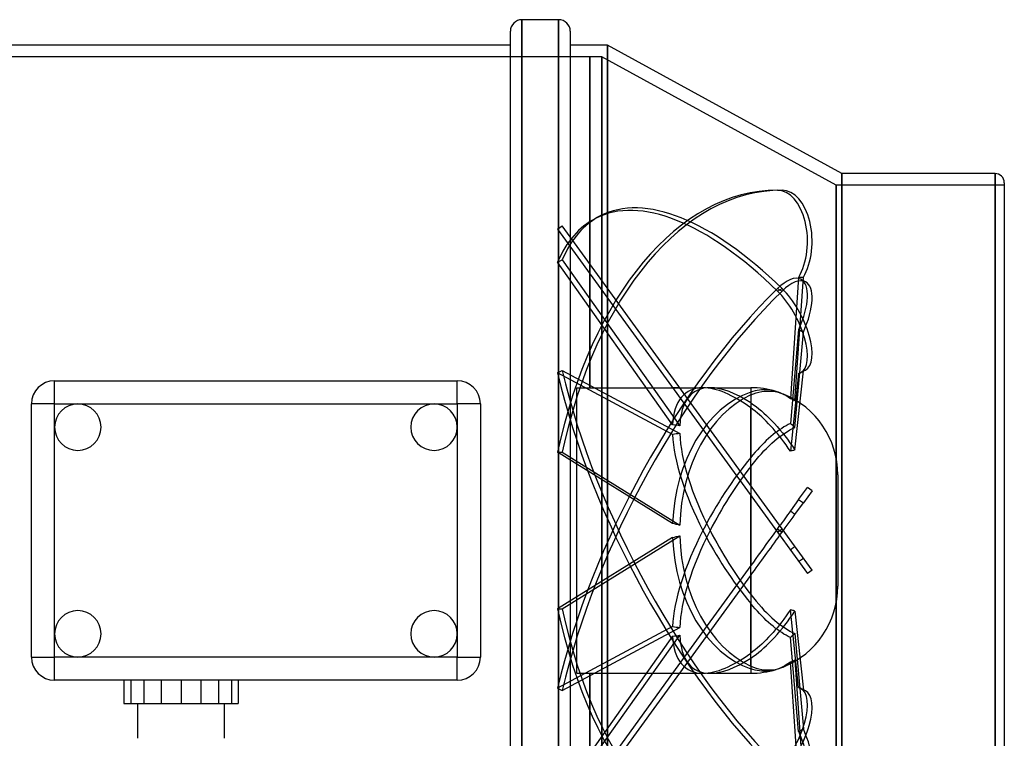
# Model space of a CAD drawing. Header units: millimetres. Extents: x -129 to 129, y -100 to 88.
# Tile 4 of 4: x -41 to 129, y -36 to 88. Entities that reach past the tile are written whole.
import ezdxf

# ---------------------------------------------------------------- set-up
doc = ezdxf.new("R2010")
doc.units = ezdxf.units.MM
doc.layers.add('HIDDEN', color=7, linetype='Continuous')
doc.layers.add('THICK', color=7, linetype='Continuous')

msp = doc.modelspace()

# ---------------------------------------------------------------- linework, layer by layer
at = {"layer": 'HIDDEN'}
for p, q in [((45.86, 0), (45.86, 88)), ((52.18, 0), (52.18, 88)), ((60.6, -83.6), (60.6, 83.6)), ((57.55, 81.6), (-59.6, 81.6)), ((57.55, 81.6), (57.55, 81.6)), ((57.55, 81.6), (57.55, 81.6)), ((57.55, 81.6), (57.55, 81.6)), ((57.55, 81.6), (57.55, 81.6)), ((57.55, 81.6), (57.55, 81.6)), ((57.55, 81.6), (57.55, 81.6)), ((57.55, 81.6), (57.55, 81.6)), ((57.55, 81.6), (57.55, 81.6)), ((57.55, 81.6), (57.55, 81.6)), ((57.55, 81.6), (57.55, 81.6)), ((57.55, 81.6), (57.55, 81.6)), ((57.55, 81.6), (57.55, 81.6)), ((57.55, 81.6), (57.55, 81.6)), ((57.55, 81.6), (57.55, 81.6)), ((57.55, 81.6), (57.55, 81.6)), ((57.55, 81.6), (57.55, 81.6)), ((57.55, 81.6), (57.55, 81.6)), ((57.55, 81.6), (57.55, 81.6)), ((57.55, 81.6), (57.55, 81.6)), ((57.55, 81.6), (57.55, 81.6)), ((57.55, 81.6), (57.55, 81.6)), ((57.55, 81.6), (57.55, 81.6)), ((57.55, 81.6), (57.55, 81.6)), ((57.55, 81.6), (57.55, 81.6)), ((57.55, 81.6), (57.55, 81.6)), ((57.55, 81.6), (57.55, 81.6)), ((57.55, 81.6), (57.55, 81.6)), ((57.55, 81.6), (57.55, 81.6)), ((57.55, 81.6), (57.55, 81.6)), ((57.55, 81.6), (57.55, 81.6)), ((57.55, 81.6), (57.55, 81.6)), ((57.55, 81.6), (57.55, 81.6)), ((57.55, 81.6), (57.55, 81.6)), ((57.55, 81.6), (57.55, 81.6)), ((57.55, 81.6), (57.55, 81.6)), ((57.55, 81.6), (57.55, 81.6)), ((57.55, 81.6), (57.55, 81.6)), ((57.55, 81.6), (57.55, 81.6)), ((57.55, 81.6), (57.55, 81.6)), ((59.6, 81.6), (57.55, 81.6)), ((57.55, 81.6), (57.55, 81.6)), ((57.55, 81.6), (57.55, 81.6)), ((57.55, 81.6), (57.55, 81.6)), ((57.55, 81.6), (57.55, 81.6)), ((57.55, 81.6), (57.55, 81.6)), ((57.55, 81.6), (57.55, 81.6)), ((57.55, 81.6), (57.55, 81.6)), ((57.55, 81.6), (57.55, 81.6)), ((57.55, 81.6), (57.55, 81.6)), ((57.55, 81.6), (57.55, 81.6)), ((57.55, 81.6), (57.55, 81.6)), ((57.55, 81.6), (57.55, 81.6)), ((57.55, 81.6), (57.55, 81.6)), ((57.55, 81.6), (57.55, 81.6)), ((57.55, 81.6), (57.55, 81.6)), ((57.55, 81.6), (57.55, 81.6)), ((57.55, 81.6), (57.55, 81.6)), ((57.55, 81.6), (57.55, 81.6)), ((57.55, 81.6), (57.55, 81.6)), ((57.55, 81.6), (57.55, 81.6)), ((57.55, 24.6), (57.55, 81.6)), ((57.55, 81.6), (57.55, 24.6)), ((57.55, 81.6), (57.55, 81.6)), ((57.55, 81.6), (57.55, 81.6)), ((57.55, 81.6), (57.55, 81.6)), ((57.55, 81.6), (57.55, 81.6)), ((57.55, 81.6), (57.55, 81.6)), ((57.55, 81.6), (57.55, 81.6)), ((57.55, 81.6), (57.55, 81.6)), ((57.55, 81.6), (57.55, 81.6)), ((57.55, 81.6), (57.55, 81.6)), ((57.55, 81.6), (57.55, 81.6)), ((57.55, 81.6), (57.55, 81.6)), ((57.55, 81.6), (57.55, 81.6)), ((57.55, 81.6), (57.55, 81.6)), ((57.55, 81.6), (57.55, 81.6)), ((57.55, 81.6), (57.55, 81.6)), ((57.55, 81.6), (57.55, 81.6)), ((57.55, 81.6), (57.55, 81.6)), ((57.55, 81.6), (57.55, 81.6)), ((57.55, 81.6), (57.55, 81.6)), ((57.55, 81.6), (57.55, 81.6)), ((59.6, 81.6), (59.6, -81.6)), ((100, 59.5), (59.6, 81.6)), ((59.6, -81.6), (59.6, 81.6)), ((101, -61.5), (101, 61.5)), ((127.4, 0), (127.4, 61.5)), ((100, 59.5), (100, -59.5)), ((129, 59.5), (100, 59.5)), ((100, -59.5), (100, 59.5)), ((89.9, 58.64), (90.7, 58.64)), ((59.34, 54.19), (58.53, 53.78)), ((51.98, 51.89), (52.79, 52.48)), ((51.98, 51.89), (89.9, -0.29)), ((90.7, 0.29), (52.79, 52.48)), ((51.98, 46.22), (52.79, 46.64)), ((71.83, 18.21), (51.98, 46.22)), ((52.79, 46.64), (73.06, 18.04)), ((93.55, 43.62), (92.13, 22.71)), ((92.91, 22.36), (94.36, 43.62)), ((93.55, 43.62), (94.36, 43.62)), ((94.73, 42.86), (93.92, 43.28)), ((89.9, 41.26), (90.7, 41.67)), ((89.9, 41.67), (90.7, 41.26)), ((93.55, 34.61), (92.13, 18.44)), ((92.91, 17.75), (94.36, 34.19)), ((93.55, 34.61), (94.36, 34.19)), ((51.98, 27.16), (52.79, 27.58)), ((71.83, 16.54), (51.98, 27.16)), ((52.79, 27.58), (73.06, 16.73)), ((92.91, 13.87), (94.36, 27.49)), ((93.55, 27.07), (94.36, 27.49)), ((94.73, 27.62), (93.92, 27.21)), ((-34.7, 25.8), (-34.7, 25.8)), ((34.7, 25.8), (34.7, 25.8)), ((93.55, 27.07), (92.13, 13.68)), ((55.3, 0), (55.3, 24.6)), ((55.3, 24.6), (57.55, 24.6)), ((57.55, 24.6), (57.55, 24.6)), ((57.55, 24.6), (57.55, 24.6)), ((57.55, 24.6), (57.55, 24.6)), ((57.55, 24.6), (57.55, 24.6)), ((57.55, 24.6), (57.55, 24.6)), ((57.55, 24.6), (57.55, 24.6)), ((57.55, 24.6), (57.55, 24.6)), ((57.55, 24.6), (57.55, 24.6)), ((57.55, 24.6), (57.55, 24.6)), ((57.55, 24.6), (57.55, 24.6)), ((57.55, 24.6), (57.55, 24.6)), ((57.55, 24.6), (57.55, 24.6)), ((57.55, 24.6), (57.55, 24.6)), ((57.55, 24.6), (57.55, 24.6)), ((57.55, 24.6), (57.55, 24.6)), ((57.55, 24.6), (57.55, 24.6)), ((57.55, 24.6), (57.55, 24.6)), ((57.55, 24.6), (57.55, 24.6)), ((57.55, 24.6), (57.55, 24.6)), ((57.55, 24.6), (57.55, 24.6)), ((57.55, 24.6), (57.55, 24.6)), ((57.55, 24.6), (57.55, 24.6)), ((57.55, 24.6), (57.55, 24.6)), ((57.55, 24.6), (57.55, 24.6)), ((57.55, 24.6), (57.55, 24.6)), ((57.55, 24.6), (57.55, 24.6)), ((57.55, 24.6), (57.55, 24.6)), ((57.55, 24.6), (57.55, 24.6)), ((57.55, 24.6), (57.55, 24.6)), ((57.55, 24.6), (57.55, 24.6)), ((57.55, 24.6), (57.55, 24.6)), ((57.55, 24.6), (57.55, 24.6)), ((57.55, 24.6), (57.55, 24.6)), ((57.55, 24.6), (57.55, 24.6)), ((57.55, 24.6), (57.55, 24.6)), ((57.55, 24.6), (57.55, 24.6)), ((57.55, 24.6), (57.55, 24.6)), ((57.55, 24.6), (57.55, 24.6)), ((57.55, 24.6), (57.55, 24.6)), ((57.55, 24.6), (57.55, 24.6)), ((57.55, 24.6), (57.55, 24.6)), ((57.55, 24.6), (57.55, 24.6)), ((57.55, 24.6), (57.55, 24.6)), ((57.55, 24.6), (57.55, 24.6)), ((57.55, 24.6), (57.55, 24.6)), ((57.55, 24.6), (57.55, 24.6)), ((57.55, 24.6), (57.55, 24.6)), ((57.55, 24.6), (57.55, 24.6)), ((57.55, 24.6), (57.55, 24.6)), ((57.55, 24.6), (57.55, 24.6)), ((57.55, 24.6), (57.55, 24.6)), ((57.55, 24.6), (57.55, 24.6)), ((57.55, 24.6), (57.55, 24.6)), ((57.55, 24.6), (57.55, 24.6)), ((57.55, 24.6), (57.55, 24.6)), ((57.55, 24.6), (57.55, 24.6)), ((57.55, 24.6), (57.55, 24.6)), ((57.55, 24.6), (57.55, 24.6)), ((57.55, 24.6), (57.55, 24.6)), ((57.55, 24.6), (57.55, 24.6)), ((57.55, 24.6), (57.55, 24.6)), ((57.55, 24.6), (57.55, 24.6)), ((57.55, 24.6), (57.55, 24.6)), ((57.55, 24.6), (57.55, 24.6)), ((57.55, 24.6), (57.55, 24.6)), ((57.55, 24.6), (57.55, 24.6)), ((57.55, 24.6), (57.55, 24.6)), ((57.55, 24.6), (57.55, 24.6)), ((57.55, 24.6), (57.55, 24.6)), ((57.55, 24.6), (57.55, 24.6)), ((57.55, 24.6), (57.55, 24.6)), ((57.55, 24.6), (57.55, 24.6)), ((57.55, 24.6), (57.55, 24.6)), ((57.55, 24.6), (57.55, 24.6)), ((57.55, 24.6), (57.55, 24.6)), ((57.55, 24.6), (57.55, 24.6)), ((57.55, 24.6), (57.55, 24.6)), ((57.55, 24.6), (57.55, 24.6)), ((57.55, 24.6), (57.55, 24.6)), ((57.55, 24.6), (77.04, 24.6)), ((78.28, 24.6), (85.3, 24.6)), ((85.3, 24.6), (85.3, 21.98)), ((85.68, 23.97), (85.3, 23.85)), ((86.05, 24.07), (85.68, 23.97)), ((86.41, 24.14), (86.05, 24.07)), ((86.24, 23.71), (86.71, 23.84)), ((86.78, 24.2), (86.41, 24.14)), ((86.71, 23.84), (87.18, 23.93)), ((87.16, 24.24), (86.78, 24.2)), ((87.55, 24.25), (87.16, 24.24)), ((87.18, 23.93), (87.63, 23.99)), ((87.94, 24.25), (87.55, 24.25)), ((87.63, 23.99), (88.08, 24.02)), ((88.34, 24.22), (87.94, 24.25)), ((88.08, 24.02), (88.55, 24.02)), ((88.73, 24.17), (88.34, 24.22)), ((88.55, 24.02), (89.03, 23.99)), ((89.11, 24.1), (88.73, 24.17)), ((89.03, 23.99), (89.51, 23.92)), ((89.48, 24), (89.11, 24.1)), ((89.51, 23.92), (89.99, 23.81)), ((90.08, 23.81), (89.68, 23.95)), ((89.99, 23.81), (90.45, 23.68)), ((90.49, 23.65), (90.08, 23.81)), ((85.3, 23.35), (85.77, 23.55)), ((85.3, 23.35), (85.3, 12.6)), ((85.77, 23.55), (86.24, 23.71)), ((90.45, 23.68), (90.9, 23.52)), ((90.91, 23.45), (90.49, 23.65)), ((90.9, 23.52), (91.22, 23.38)), ((91.32, 23.23), (90.91, 23.45)), ((91.22, 23.38), (91.56, 23.21)), ((91.73, 22.98), (91.32, 23.23)), ((91.56, 23.21), (91.9, 23.03)), ((92.13, 22.71), (91.73, 22.98)), ((91.9, 23.03), (92.24, 22.82)), ((92.26, 22.66), (92.13, 22.71)), ((92.24, 22.82), (92.58, 22.6)), ((92.39, 22.6), (92.26, 22.66)), ((92.52, 22.54), (92.39, 22.6)), ((92.65, 22.48), (92.52, 22.54)), ((92.58, 22.6), (92.91, 22.36)), ((92.78, 22.42), (92.65, 22.48)), ((92.91, 22.36), (92.78, 22.42)), ((-38.7, 21.8), (-38.7, 21.8)), ((38.7, 21.8), (38.7, 21.8)), ((85.3, 21.98), (85.75, 21.67)), ((85.68, 20.84), (85.3, 21.13)), ((85.3, 7.73), (85.3, 21.13)), ((86.06, 20.54), (85.68, 20.84)), ((85.75, 21.67), (86.21, 21.34)), ((86.43, 20.24), (86.06, 20.54)), ((86.21, 21.34), (86.67, 20.98)), ((86.67, 20.98), (87.13, 20.61)), ((87.13, 20.61), (87.57, 20.23)), ((86.8, 19.92), (86.43, 20.24)), ((87.18, 19.57), (86.8, 19.92)), ((87.58, 19.2), (87.18, 19.57)), ((87.57, 20.23), (88, 19.82)), ((87.97, 18.81), (87.58, 19.2)), ((88.37, 18.4), (87.97, 18.81)), ((88, 19.82), (88.46, 19.38)), ((88.46, 19.38), (88.92, 18.91)), ((88.92, 18.91), (89.39, 18.42)), ((88.77, 17.98), (88.37, 18.4)), ((89.15, 17.55), (88.77, 17.98)), ((89.52, 17.12), (89.15, 17.55)), ((89.39, 18.42), (89.85, 17.9)), ((89.88, 16.69), (89.52, 17.12)), ((89.88, 17.08), (89.52, 16.81)), ((89.85, 17.9), (90.31, 17.37)), ((90.26, 17.35), (89.88, 17.08)), ((90.63, 17.6), (90.26, 17.35)), ((90.31, 17.37), (90.75, 16.84)), ((91.01, 17.84), (90.63, 17.6)), ((91.39, 18.06), (91.01, 17.84)), ((91.17, 16.79), (91.6, 17.07)), ((91.76, 18.26), (91.39, 18.06)), ((91.6, 17.07), (92.04, 17.32)), ((92.13, 18.44), (91.76, 18.26)), ((92.04, 17.32), (92.48, 17.55)), ((92.26, 18.33), (92.13, 18.44)), ((92.39, 18.22), (92.26, 18.33)), ((92.52, 18.1), (92.39, 18.22)), ((92.48, 17.55), (92.91, 17.75)), ((92.65, 17.99), (92.52, 18.1)), ((92.78, 17.87), (92.65, 17.99)), ((92.91, 17.75), (92.78, 17.87)), ((87.97, 15.48), (87.58, 15.1)), ((88.37, 15.85), (87.97, 15.48)), ((88.77, 16.19), (88.37, 15.85)), ((89.15, 16.51), (88.77, 16.19)), ((88.92, 15.03), (89.39, 15.44)), ((89.52, 16.81), (89.15, 16.51)), ((89.39, 15.44), (89.85, 15.83)), ((89.85, 15.83), (90.31, 16.18)), ((90.26, 16.23), (89.88, 16.69)), ((90.63, 15.75), (90.26, 16.23)), ((90.31, 16.18), (90.75, 16.5)), ((91.01, 15.25), (90.63, 15.75)), ((90.75, 16.84), (91.17, 16.3)), ((90.75, 16.5), (91.17, 16.79)), ((91.17, 16.3), (91.6, 15.74)), ((91.6, 15.74), (92.04, 15.13)), ((86.43, 13.9), (86.06, 13.5)), ((86.8, 14.31), (86.43, 13.9)), ((87.18, 14.71), (86.8, 14.31)), ((87.13, 13.23), (87.57, 13.7)), ((87.58, 15.1), (87.18, 14.71)), ((87.57, 13.7), (88, 14.15)), ((88, 14.15), (88.46, 14.59)), ((88.46, 14.59), (88.92, 15.03)), ((91.39, 14.73), (91.01, 15.25)), ((91.76, 14.21), (91.39, 14.73)), ((92.13, 13.68), (91.76, 14.21)), ((92.04, 15.13), (92.48, 14.51)), ((92.26, 13.71), (92.13, 13.68)), ((92.39, 13.75), (92.26, 13.71)), ((92.52, 13.78), (92.39, 13.75)), ((92.48, 14.51), (92.91, 13.87)), ((92.65, 13.81), (92.52, 13.78)), ((92.78, 13.84), (92.65, 13.81)), ((92.91, 13.87), (92.78, 13.84)), ((71.83, 1.19), (51.98, 13.48)), ((51.98, 13.48), (52.79, 13.48)), ((52.79, 13.48), (73.06, 0.93)), ((85.68, 13.06), (85.3, 12.6)), ((86.06, 13.5), (85.68, 13.06)), ((85.75, 11.62), (86.21, 12.18)), ((86.21, 12.18), (86.67, 12.72)), ((86.67, 12.72), (87.13, 13.23)), ((85.3, 11.05), (85.75, 11.62)), ((85.3, 11.05), (85.3, 0)), ((100.3, 9.6), (100.3, 0)), ((93.55, 5.33), (95.07, 7.41)), ((95.88, 6.83), (94.36, 4.74)), ((95.88, 6.83), (95.07, 7.41)), ((85.3, 0), (85.3, 6.03)), ((93.55, 5.33), (92.13, 3.36)), ((93.55, 5.33), (94.36, 4.74)), ((92.91, 2.74), (94.36, 4.74)), ((91.16, 2.03), (90.91, 1.69)), ((91.4, 2.37), (91.16, 2.03)), ((91.65, 2.71), (91.4, 2.37)), ((91.89, 3.04), (91.65, 2.71)), ((92.13, 3.36), (91.89, 3.04)), ((91.91, 1.37), (92.25, 1.83)), ((92.26, 3.26), (92.13, 3.36)), ((92.25, 1.83), (92.58, 2.29)), ((92.39, 3.16), (92.26, 3.26)), ((92.52, 3.06), (92.39, 3.16)), ((92.65, 2.95), (92.52, 3.06)), ((92.58, 2.29), (92.91, 2.74)), ((92.78, 2.85), (92.65, 2.95)), ((92.91, 2.74), (92.78, 2.85)), ((85.3, 0), (85.3, -6.03)), ((89.68, 0), (89.26, -0.58)), ((89.92, 0.33), (89.68, 0)), ((89.9, 0.29), (90.7, -0.29)), ((89.9, -0.29), (90.7, 0.29)), ((90.16, 0.66), (89.92, 0.33)), ((90.41, 1), (90.16, 0.66)), ((90.66, 1.34), (90.41, 1)), ((90.91, 1.69), (90.66, 1.34)), ((95.88, -6.83), (90.7, 0.29)), ((90.92, 0), (91.24, 0.45)), ((91.24, 0.45), (91.57, 0.9)), ((91.57, 0.9), (91.91, 1.37)), ((100.3, 0), (100.3, -9.6)), ((127.4, -61.5), (127.4, 0)), ((45.86, -88), (45.86, 0)), ((71.83, -1.19), (51.98, -13.48)), ((52.18, -88), (52.18, 0)), ((52.79, -13.48), (73.06, -0.93)), ((55.3, -24.6), (55.3, 0)), ((85.3, -11.05), (85.3, 0)), ((88.82, -1.18), (88.37, -1.8)), ((89.26, -0.58), (88.82, -1.18)), ((89.37, -2.13), (89.69, -1.69)), ((89.69, -1.69), (90.01, -1.25)), ((89.9, -0.29), (95.07, -7.41)), ((90.01, -1.25), (90.32, -0.82)), ((90.32, -0.82), (90.62, -0.4)), ((90.62, -0.4), (90.92, 0)), ((87.47, -3.05), (87.02, -3.66)), ((87.92, -2.42), (87.47, -3.05)), ((88.37, -1.8), (87.92, -2.42)), ((88.41, -3.46), (88.73, -3.02)), ((88.73, -3.02), (89.05, -2.57)), ((89.05, -2.57), (89.37, -2.13)), ((92.26, -3.26), (92.13, -3.36)), ((92.39, -3.16), (92.26, -3.26)), ((92.52, -3.06), (92.39, -3.16)), ((92.65, -2.95), (92.52, -3.06)), ((92.78, -2.85), (92.65, -2.95)), ((92.91, -2.74), (92.78, -2.85)), ((86.17, -4.84), (85.74, -5.43)), ((86.59, -4.26), (86.17, -4.84)), ((87.02, -3.66), (86.59, -4.26)), ((87.19, -5.14), (87.49, -4.72)), ((87.49, -4.72), (87.79, -4.31)), ((87.79, -4.31), (88.09, -3.89)), ((88.09, -3.89), (88.41, -3.46)), ((93.55, -5.33), (94.36, -4.74)), ((85.3, -6.03), (71.83, -24.57)), ((85.74, -5.43), (85.3, -6.03)), ((85.93, -6.87), (86.24, -6.43)), ((86.24, -6.43), (86.56, -6)), ((86.56, -6), (86.88, -5.56)), ((86.88, -5.56), (87.19, -5.14)), ((73.06, -24.58), (85.3, -7.73)), ((85.3, -7.73), (85.61, -7.3)), ((85.3, -7.73), (85.3, -21.13)), ((85.61, -7.3), (85.93, -6.87)), ((95.88, -6.83), (95.07, -7.41)), ((85.3, -11.05), (85.75, -11.62)), ((85.75, -11.62), (86.21, -12.18)), ((51.98, -13.48), (52.79, -13.48)), ((85.68, -13.06), (85.3, -12.6)), ((85.3, -23.35), (85.3, -12.6)), ((86.06, -13.5), (85.68, -13.06)), ((86.43, -13.9), (86.06, -13.5)), ((86.21, -12.18), (86.67, -12.72)), ((86.67, -12.72), (87.13, -13.23)), ((87.13, -13.23), (87.57, -13.7)), ((86.8, -14.31), (86.43, -13.9)), ((87.18, -14.71), (86.8, -14.31)), ((87.58, -15.1), (87.18, -14.71)), ((87.57, -13.7), (88, -14.15)), ((87.97, -15.48), (87.58, -15.1)), ((88, -14.15), (88.46, -14.59)), ((88.46, -14.59), (88.92, -15.03)), ((88.92, -15.03), (89.39, -15.44)), ((91.01, -15.25), (90.63, -15.75)), ((91.39, -14.73), (91.01, -15.25)), ((91.76, -14.21), (91.39, -14.73)), ((91.6, -15.74), (92.04, -15.13)), ((92.13, -13.68), (91.76, -14.21)), ((92.04, -15.13), (92.48, -14.51)), ((92.26, -13.71), (92.13, -13.68)), ((93.55, -27.07), (92.13, -13.68)), ((92.39, -13.75), (92.26, -13.71)), ((92.52, -13.78), (92.39, -13.75)), ((92.48, -14.51), (92.91, -13.87)), ((92.65, -13.81), (92.52, -13.78)), ((92.78, -13.84), (92.65, -13.81)), ((92.91, -13.87), (92.78, -13.84)), ((92.91, -13.87), (94.36, -27.49)), ((71.83, -16.54), (51.98, -27.16)), ((52.79, -27.58), (73.06, -16.73)), ((88.37, -15.85), (87.97, -15.48)), ((88.77, -16.19), (88.37, -15.85)), ((89.15, -16.51), (88.77, -16.19)), ((89.52, -16.81), (89.15, -16.51)), ((89.39, -15.44), (89.85, -15.83)), ((89.88, -16.69), (89.52, -17.12)), ((89.88, -17.08), (89.52, -16.81)), ((89.85, -15.83), (90.31, -16.18)), ((90.26, -16.23), (89.88, -16.69)), ((90.63, -15.75), (90.26, -16.23)), ((90.31, -16.18), (90.75, -16.5)), ((90.31, -17.37), (90.75, -16.84)), ((90.75, -16.84), (91.17, -16.3)), ((90.75, -16.5), (91.17, -16.79)), ((91.17, -16.3), (91.6, -15.74)), ((91.17, -16.79), (91.6, -17.07)), ((71.83, -18.21), (51.98, -46.22)), ((52.79, -46.64), (73.06, -18.04)), ((88.37, -18.4), (87.97, -18.81)), ((88.77, -17.98), (88.37, -18.4)), ((89.15, -17.55), (88.77, -17.98)), ((88.92, -18.91), (89.39, -18.42)), ((89.52, -17.12), (89.15, -17.55)), ((89.39, -18.42), (89.85, -17.9)), ((89.85, -17.9), (90.31, -17.37)), ((90.26, -17.35), (89.88, -17.08)), ((90.63, -17.6), (90.26, -17.35)), ((91.01, -17.84), (90.63, -17.6)), ((91.39, -18.06), (91.01, -17.84)), ((91.76, -18.26), (91.39, -18.06)), ((91.6, -17.07), (92.04, -17.32)), ((92.13, -18.44), (91.76, -18.26)), ((92.04, -17.32), (92.48, -17.55)), ((92.26, -18.33), (92.13, -18.44)), ((93.55, -34.61), (92.13, -18.44)), ((92.39, -18.22), (92.26, -18.33)), ((92.52, -18.1), (92.39, -18.22)), ((92.48, -17.55), (92.91, -17.75)), ((92.65, -17.99), (92.52, -18.1)), ((92.78, -17.87), (92.65, -17.99)), ((92.91, -17.75), (92.78, -17.87)), ((92.91, -17.75), (94.36, -34.19)), ((86.43, -20.24), (86.06, -20.54)), ((86.8, -19.92), (86.43, -20.24)), ((87.18, -19.57), (86.8, -19.92)), ((87.13, -20.61), (87.57, -20.23)), ((87.58, -19.2), (87.18, -19.57)), ((87.57, -20.23), (88, -19.82)), ((87.97, -18.81), (87.58, -19.2)), ((88, -19.82), (88.46, -19.38)), ((88.46, -19.38), (88.92, -18.91)), ((-38.7, -21.8), (-38.7, -21.8)), ((38.7, -21.8), (38.7, -21.8)), ((85.68, -20.84), (85.3, -21.13)), ((85.3, -21.98), (85.75, -21.67)), ((85.3, -21.98), (85.3, -24.6)), ((86.06, -20.54), (85.68, -20.84)), ((85.75, -21.67), (86.21, -21.34)), ((86.21, -21.34), (86.67, -20.98)), ((86.67, -20.98), (87.13, -20.61)), ((85.3, -23.35), (85.77, -23.55)), ((85.77, -23.55), (86.24, -23.71)), ((86.24, -23.71), (86.71, -23.84)), ((90.35, -23.71), (89.91, -23.87)), ((89.99, -23.81), (90.45, -23.68)), ((90.8, -23.51), (90.35, -23.71)), ((90.45, -23.68), (90.9, -23.52)), ((91.25, -23.27), (90.8, -23.51)), ((90.9, -23.52), (91.22, -23.38)), ((91.22, -23.38), (91.56, -23.21)), ((91.7, -23), (91.25, -23.27)), ((91.56, -23.21), (91.9, -23.03)), ((92.13, -22.71), (91.7, -23)), ((91.9, -23.03), (92.24, -22.82)), ((92.26, -22.66), (92.13, -22.71)), ((93.55, -43.62), (92.13, -22.71)), ((92.24, -22.82), (92.58, -22.6)), ((92.39, -22.6), (92.26, -22.66)), ((92.52, -22.54), (92.39, -22.6)), ((92.65, -22.48), (92.52, -22.54)), ((92.58, -22.6), (92.91, -22.36)), ((92.78, -22.42), (92.65, -22.48)), ((92.91, -22.36), (92.78, -22.42)), ((92.91, -22.36), (94.36, -43.62)), ((71.83, -24.57), (51.98, -51.89)), ((52.79, -52.48), (73.06, -24.58)), ((55.3, -24.6), (57.55, -24.6)), ((57.55, -24.6), (57.55, -24.6)), ((57.55, -24.6), (57.55, -24.6)), ((57.55, -24.6), (57.55, -24.6)), ((57.55, -24.6), (57.55, -24.6)), ((57.55, -24.6), (57.55, -24.6)), ((57.55, -24.6), (57.55, -24.6)), ((57.55, -24.6), (57.55, -24.6)), ((57.55, -24.6), (57.55, -24.6)), ((57.55, -24.6), (57.55, -24.6)), ((57.55, -24.6), (57.55, -24.6)), ((57.55, -24.6), (57.55, -24.6)), ((57.55, -24.6), (57.55, -24.6)), ((57.55, -24.6), (57.55, -24.6)), ((57.55, -24.6), (57.55, -24.6)), ((57.55, -24.6), (57.55, -24.6)), ((57.55, -24.6), (57.55, -24.6)), ((57.55, -24.6), (57.55, -24.6)), ((57.55, -24.6), (57.55, -24.6)), ((57.55, -24.6), (57.55, -24.6)), ((57.55, -24.6), (57.55, -24.6)), ((57.55, -24.6), (57.55, -24.6)), ((57.55, -24.6), (57.55, -24.6)), ((57.55, -24.6), (57.55, -24.6)), ((57.55, -24.6), (57.55, -24.6)), ((57.55, -24.6), (57.55, -24.6)), ((57.55, -24.6), (57.55, -24.6)), ((57.55, -24.6), (57.55, -24.6)), ((57.55, -24.6), (57.55, -24.6)), ((57.55, -24.6), (57.55, -24.6)), ((57.55, -24.6), (57.55, -24.6)), ((57.55, -24.6), (57.55, -24.6)), ((57.55, -24.6), (57.55, -24.6)), ((57.55, -24.6), (57.55, -24.6)), ((57.55, -24.6), (57.55, -24.6)), ((57.55, -24.6), (57.55, -24.6)), ((57.55, -24.6), (57.55, -24.6)), ((57.55, -24.6), (57.55, -24.6)), ((57.55, -24.6), (57.55, -24.6)), ((57.55, -24.6), (57.55, -24.6)), ((57.55, -24.6), (57.55, -24.6)), ((57.55, -24.6), (57.55, -24.6)), ((57.55, -24.6), (57.55, -24.6)), ((57.55, -24.6), (57.55, -24.6)), ((57.55, -24.6), (57.55, -24.6)), ((57.55, -24.6), (57.55, -24.6)), ((57.55, -24.6), (57.55, -24.6)), ((57.55, -24.6), (57.55, -24.6)), ((57.55, -24.6), (57.55, -24.6)), ((57.55, -24.6), (57.55, -24.6)), ((57.55, -24.6), (57.55, -24.6)), ((57.55, -24.6), (57.55, -24.6)), ((57.55, -24.6), (57.55, -24.6)), ((57.55, -24.6), (57.55, -24.6)), ((57.55, -24.6), (57.55, -24.6)), ((57.55, -24.6), (57.55, -24.6)), ((57.55, -24.6), (57.55, -24.6)), ((57.55, -24.6), (57.55, -24.6)), ((57.55, -24.6), (57.55, -24.6)), ((57.55, -24.6), (57.55, -24.6)), ((57.55, -24.6), (57.55, -24.6)), ((57.55, -24.6), (57.55, -24.6)), ((57.55, -24.6), (57.55, -24.6)), ((57.55, -24.6), (57.55, -24.6)), ((57.55, -24.6), (57.55, -24.6)), ((57.55, -24.6), (57.55, -24.6)), ((57.55, -24.6), (57.55, -24.6)), ((57.55, -24.6), (57.55, -24.6)), ((57.55, -24.6), (57.55, -24.6)), ((57.55, -24.6), (57.55, -24.6)), ((57.55, -24.6), (57.55, -24.6)), ((57.55, -24.6), (57.55, -24.6)), ((57.55, -24.6), (57.55, -24.6)), ((57.55, -24.6), (57.55, -24.6)), ((57.55, -24.6), (57.55, -24.6)), ((57.55, -24.6), (57.55, -24.6)), ((57.55, -24.6), (57.55, -24.6)), ((57.55, -24.6), (57.55, -24.6)), ((57.55, -24.6), (57.55, -24.6)), ((57.55, -24.6), (57.55, -24.6)), ((57.55, -81.6), (57.55, -24.6)), ((57.55, -24.6), (57.55, -81.6)), ((57.55, -24.6), (77.04, -24.6)), ((78.28, -24.6), (85.3, -24.6)), ((85.68, -23.97), (85.3, -23.85)), ((86.05, -24.07), (85.68, -23.97)), ((86.41, -24.14), (86.05, -24.07)), ((86.78, -24.2), (86.41, -24.14)), ((86.71, -23.84), (87.18, -23.93)), ((87.16, -24.24), (86.78, -24.2)), ((87.55, -24.25), (87.16, -24.24)), ((87.18, -23.93), (87.63, -23.99)), ((87.94, -24.25), (87.55, -24.25)), ((87.63, -23.99), (88.08, -24.02)), ((88.34, -24.22), (87.94, -24.25)), ((88.08, -24.02), (88.55, -24.02)), ((88.73, -24.17), (88.34, -24.22)), ((88.55, -24.02), (89.03, -23.99)), ((89.11, -24.1), (88.73, -24.17)), ((89.03, -23.99), (89.51, -23.92)), ((89.48, -24), (89.11, -24.1)), ((89.91, -23.87), (89.48, -24)), ((89.51, -23.92), (89.99, -23.81)), ((-34.7, -25.8), (-34.7, -25.8)), ((-21.56, -25.8), (-21.56, -29.8)), ((-16.32, -25.8), (-16.32, -29.8)), ((-9.48, -25.8), (-9.48, -29.8)), ((-4.24, -25.8), (-4.24, -29.8)), ((34.7, -25.8), (34.7, -25.8)), ((93.55, -27.07), (94.36, -27.49)), ((51.98, -27.16), (52.79, -27.58)), ((94.73, -27.62), (93.92, -27.21)), ((93.55, -34.61), (94.36, -34.19))]:
    msp.add_line(p, q, dxfattribs=at)
for centre, start, end in [((85.3, 9.6), 73.0138, 90), ((85.3, 9.6), 0, 68.004), ((85.3, -9.6), 291.996, 0), ((85.3, -9.6), 270, 286.9862)]:
    msp.add_arc(centre, 15, start, end, dxfattribs=at)
for centre, major_axis, ratio, start_param, end_param in [((89.9, -10), (0, -68.64), 0.587785, -3.141593, -1.919862), ((90.7, -10), (0, 68.64), 0.587785, 0, 1.22173), ((89.9, -7.28), (31.37, -61.05), 0.415627, 2.251011, 3.141587), ((90.7, -6.86), (-31.37, 61.05), 0.415627, -0.890581, -0.000005), ((89.9, 49.84), (0, -8.8), 0.587785, 0.785398, 3.141593), ((90.7, 49.84), (0, 8.8), 0.587785, -2.356194, 0), ((89.9, -7.28), (31.37, -61.05), 0.415627, 3.141587, 3.472742), ((90.7, -6.86), (-31.37, 61.05), 0.415627, -0.000005, 0.331149), ((89.9, 35.45), (-4.02, -7.83), 0.415627, 3.141498, 4.032174), ((90.7, 35.03), (4.02, 7.83), 0.415627, -0.000095, 0.890581), ((89.9, 35.45), (-4.02, -7.83), 0.415627, 1.67598, 3.141498), ((90.7, 35.03), (4.02, 7.83), 0.415627, -1.465613, -0.000095), ((89.9, -6.86), (-31.37, -61.05), 0.415627, -2.251011, -1.029281), ((90.7, -7.28), (31.37, 61.05), 0.415627, 0.890581, 2.112312), ((89.9, 35.03), (4.02, -7.83), 0.415627, -0.000001, 2.251011), ((90.7, 35.45), (-4.02, 7.83), 0.415627, 3.141592, 5.392604), ((89.9, 6.86), (31.37, -61.05), 0.415627, -2.112312, -0.890581), ((90.7, 7.28), (-31.37, 61.05), 0.415627, 1.029281, 2.251011), ((89.9, 35.03), (4.02, -7.83), 0.415627, -0.105183, -0.000001), ((90.7, 35.45), (-4.02, 7.83), 0.415627, 3.036409, 3.141592), ((89.68, 0), (15.31, -23.88), 0.386472, 2.896854, 3.635888), ((43.56, 0), (-119.86, -7.23), 0.196181, -1.831288, -1.820732), ((89.68, 0), (0, 24.6), 0.726543, 0.247698, 1.522539), ((90.92, 0), (15.31, -23.88), 0.386472, 2.897436, 3.646444), ((89.68, 0), (15.31, -23.88), 0.386472, 2.361048, 2.896854), ((90.92, 0), (15.31, -23.88), 0.386472, 2.433102, 2.897436), ((90.92, 0), (0, -24.6), 0.726543, -2.82184, -1.608499), ((43.56, 0), (-119.85, 12.16), 0.178418, -1.801355, -1.7908), ((43.56, 0), (-119.85, -21.8), 0.095099, -1.836755, -1.8262), ((89.68, 0), (-15.31, 23.88), 0.386472, 0.590811, 1.327952), ((90.92, 0), (-15.31, 23.88), 0.386472, 0.580256, 1.327952), ((89.68, 0), (15.31, 23.88), 0.386472, 1.275941, 1.813641), ((90.92, 0), (15.31, 23.88), 0.386472, 1.347996, 1.813641), ((43.56, 0), (-119.86, 23.67), 0.055799, -1.808439, -1.797883), ((89.68, 0), (15.31, 23.88), 0.386472, 1.813641, 2.550782), ((89.68, 0), (-15.31, 23.88), 0.386472, 1.327952, 1.865651), ((90.92, 0), (-15.31, 23.88), 0.386472, 1.327952, 1.793597), ((43.56, 0), (119.86, 23.67), 0.055799, -1.343709, -1.333154), ((89.68, 0), (0, 24.6), 0.726543, 1.619054, 2.893894), ((90.92, 0), (15.31, 23.88), 0.386472, 1.813641, 2.561337), ((90.92, 0), (0, -24.6), 0.726543, -1.533094, -0.319753), ((89.9, 10), (0, -68.64), 0.587785, -1.22173, 0), ((90.7, 10), (0, 68.64), 0.587785, 1.919862, 3.141593), ((43.56, 0), (119.85, -21.8), 0.095099, -1.315393, -1.304838), ((43.56, 0), (119.85, 12.16), 0.178418, -1.350793, -1.340237), ((89.68, 0), (-15.31, -23.88), 0.386472, -0.494296, 0.244739), ((90.92, 0), (-15.31, -23.88), 0.386472, -0.504851, 0.244157), ((89.68, 0), (-15.31, -23.88), 0.386472, 0.244739, 0.780545), ((90.92, 0), (-15.31, -23.88), 0.386472, 0.244157, 0.70849), ((43.56, 0), (119.86, -7.23), 0.196181, -1.32086, -1.310305), ((89.9, -35.03), (-4.02, -7.83), 0.415627, -3.141592, -3.036409), ((89.9, -35.03), (-4.02, -7.83), 0.415627, 0.890581, 3.141593), ((90.7, -35.45), (4.02, 7.83), 0.415627, -2.251011, 0.000001), ((90.7, -35.45), (4.02, 7.83), 0.415627, 0.000001, 0.105183), ((89.9, -35.45), (4.02, -7.83), 0.415627, 0.000095, 1.465613), ((90.7, -35.03), (-4.02, 7.83), 0.415627, -3.141498, -1.67598)]:
    msp.add_ellipse(centre, major_axis=major_axis, ratio=ratio, start_param=start_param, end_param=end_param, dxfattribs=at)
at = {"layer": 'THICK'}
for p, q in [((45.86, 88), (45.86, 0)), ((52.18, 88), (45.86, 88)), ((52.18, 88), (52.18, 0)), ((43.86, 0), (43.86, 86)), ((54.18, 86), (54.18, 0)), ((43.86, 83.6), (-43.86, 83.6)), ((60.6, 83.6), (54.18, 83.6)), ((101, 61.5), (60.6, 83.6)), ((60.6, 83.6), (60.6, -83.6)), ((127.4, 61.5), (101, 61.5)), ((101, 61.5), (101, -61.5)), ((127.4, 61.5), (127.4, 0)), ((129, 59.9), (129, 0)), ((-34.7, 25.8), (34.7, 25.8)), ((-34.7, 21.8), (-34.7, 25.8)), ((34.7, 21.8), (34.7, 25.8)), ((-38.7, -21.8), (-38.7, 21.8)), ((-34.7, 21.8), (-38.7, 21.8)), ((-34.7, 17.8), (-34.7, 21.8)), ((-34.7, 21.8), (-30.7, 21.8)), ((-30.7, 21.8), (30.7, 21.8)), ((30.7, 21.8), (34.7, 21.8)), ((34.7, 21.8), (34.7, 17.8)), ((38.7, 21.8), (34.7, 21.8)), ((38.7, 21.8), (38.7, -21.8)), ((-34.7, -17.8), (-34.7, 17.8)), ((34.7, 17.8), (34.7, -17.8)), ((45.86, 0), (45.86, -88)), ((52.18, 0), (52.18, -88)), ((54.18, 0), (54.18, -86)), ((127.4, 0), (127.4, -61.5)), ((129, 0), (129, -59.9)), ((43.86, -86), (43.86, 0)), ((-34.7, -21.8), (-34.7, -17.8)), ((34.7, -17.8), (34.7, -21.8)), ((-38.7, -21.8), (-34.7, -21.8)), ((-30.7, -21.8), (-34.7, -21.8)), ((-34.7, -25.8), (-34.7, -21.8)), ((30.7, -21.8), (-30.7, -21.8)), ((34.7, -21.8), (30.7, -21.8)), ((34.7, -21.8), (38.7, -21.8)), ((34.7, -25.8), (34.7, -21.8)), ((34.7, -25.8), (-34.7, -25.8)), ((-22.75, -25.8), (-22.75, -29.8)), ((-19.33, -25.8), (-19.33, -29.8)), ((-12.9, -25.8), (-12.9, -29.8)), ((-6.47, -25.8), (-6.47, -29.8)), ((-3.05, -25.8), (-3.05, -29.8)), ((-22.75, -29.8), (-19.33, -29.8)), ((-20.4, -29.8), (-20.4, -35.8)), ((-19.33, -29.8), (-12.9, -29.8)), ((-12.9, -29.8), (-6.47, -29.8)), ((-6.47, -29.8), (-3.05, -29.8)), ((-5.4, -35.8), (-5.4, -29.8))]:
    msp.add_line(p, q, dxfattribs=at)
for centre, radius, start, end in [((45.86, 86), 2, 90, 180), ((52.18, 86), 2, 0, 90), ((127.4, 59.9), 1.6, 0.0001, 89.9999), ((-34.7, 21.8), 4, 90, 180), ((34.7, 21.8), 4, 0, 90), ((-30.7, 17.8), 4, 90, 180), ((-30.7, 17.8), 4, 0, 90), ((30.7, 17.8), 4, 90, 180), ((30.7, 17.8), 4, 0, 90), ((-30.7, 17.8), 4, 180, 0), ((30.7, 17.8), 4, 180, 0), ((-30.7, -17.8), 4, 0, 180), ((30.7, -17.8), 4, 0, 180), ((-30.7, -17.8), 4, 180, 270), ((-30.7, -17.8), 4, 270, 0), ((30.7, -17.8), 4, 180, 270), ((30.7, -17.8), 4, 270, 0), ((-34.7, -21.8), 4, 180, 270), ((34.7, -21.8), 4, 270, 0)]:
    msp.add_arc(centre, radius, start, end, dxfattribs=at)

doc.saveas('drawing.dxf')
